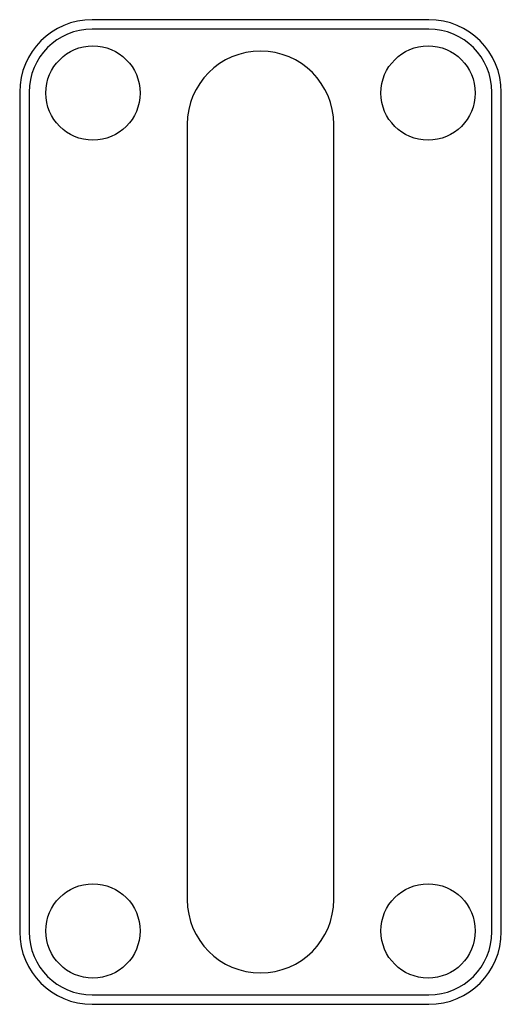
# Model space of a CAD drawing. Header units: millimetres. Extents: x 3999.811 to 3999.926, y 1770.73 to 1770.965.
import ezdxf

# ---------------------------------------------------------------- set-up
doc = ezdxf.new("R2010")
doc.units = ezdxf.units.MM
doc.layers.add('SANINDUSA', color=3, linetype='Continuous')

msp = doc.modelspace()

# ---------------------------------------------------------------- linework, layer by layer
at = {"layer": 'SANINDUSA'}
for p, q in [((3999.90826, 1770.96472), (3999.82786, 1770.96472)), ((3999.90826, 1770.96247), (3999.82786, 1770.96247)), ((3999.81056, 1770.94742), (3999.81056, 1770.74702)), ((3999.81281, 1770.94742), (3999.81281, 1770.74702)), ((3999.92331, 1770.74702), (3999.92331, 1770.94742)), ((3999.92556, 1770.74702), (3999.92556, 1770.94742)), ((3999.85056, 1770.93972), (3999.85056, 1770.75472)), ((3999.88556, 1770.75472), (3999.88556, 1770.93972)), ((3999.88558, 1770.75472), (3999.88556, 1770.75565)), ((3999.82786, 1770.73197), (3999.90826, 1770.73197)), ((3999.82786, 1770.72972), (3999.90826, 1770.72972))]:
    msp.add_line(p, q, dxfattribs=at)
for centre in [(3999.82806, 1770.94722), (3999.90806, 1770.94722), (3999.82806, 1770.74722), (3999.90806, 1770.74722)]:
    msp.add_circle(centre, 0.01125, dxfattribs=at)
for centre, radius, start, end in [((3999.82786, 1770.94742), 0.0173, 90, 180), ((3999.90826, 1770.94742), 0.0173, 0, 90), ((3999.82786, 1770.94742), 0.01505, 90, 180), ((3999.90826, 1770.94742), 0.01505, 0, 90), ((3999.86806, 1770.93972), 0.0175, 0, 180), ((3999.86806, 1770.75472), 0.0175, 180, 0), ((3999.82786, 1770.74702), 0.0173, 180, 270), ((3999.82786, 1770.74702), 0.01505, 180, 270), ((3999.90826, 1770.74702), 0.0173, 270, 0), ((3999.90826, 1770.74702), 0.01505, 270, 0)]:
    msp.add_arc(centre, radius, start, end, dxfattribs=at)

doc.saveas('drawing.dxf')
